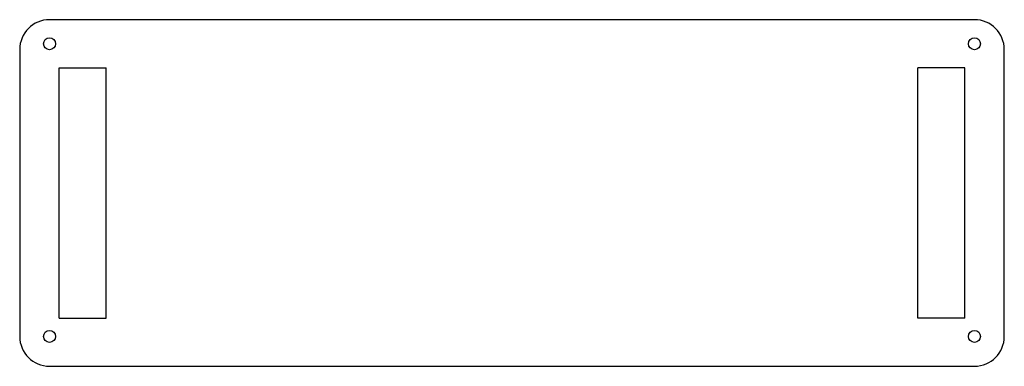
# Model space of a CAD drawing. Header units: millimetres. Extents: x -223 to 107, y -75 to 41.
import ezdxf

# ---------------------------------------------------------------- set-up
doc = ezdxf.new("R2010")
doc.units = ezdxf.units.MM

msp = doc.modelspace()

# ---------------------------------------------------------------- linework, layer by layer
at = {"color": 7, "linetype": 'Continuous', "lineweight": 25}
for p, q in [((97.49, 41.26), (-212.51, 41.26)), ((-222.51, 31.26), (-222.51, -64.74)), ((107.49, -64.74), (107.49, 31.26)), ((-209.31, -58.64), (-209.31, 25.16)), ((-209.31, 25.16), (-193.51, 25.16)), ((-193.51, -58.64), (-193.51, 25.16)), ((94.29, 25.16), (78.49, 25.16)), ((78.49, -58.64), (78.49, 25.16)), ((94.29, -58.64), (94.29, 25.16)), ((-209.31, -58.64), (-193.51, -58.64)), ((94.29, -58.64), (78.49, -58.64)), ((-212.51, -74.74), (97.49, -74.74))]:
    msp.add_line(p, q, dxfattribs=at)
for centre in [(-212.51, 33.21), (97.49, 33.21), (-212.51, -64.74), (97.49, -64.74)]:
    msp.add_circle(centre, 2, dxfattribs=at)
for centre, start, end in [((-212.51, 31.26), 90, 180), ((97.49, 31.26), 0, 90), ((-212.51, -64.74), 180, 270), ((97.49, -64.74), 270, 0)]:
    msp.add_arc(centre, 10, start, end, dxfattribs=at)

doc.saveas('drawing.dxf')
